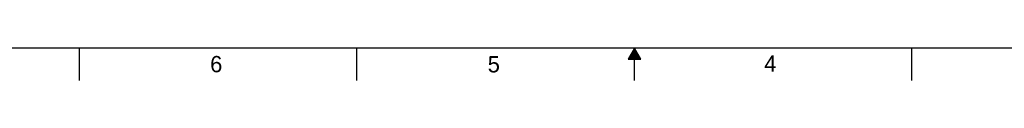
# Model space of a CAD drawing. Header units: inches. Extents: x 0 to 34, y 0 to 22.
# Tile 4 of 176: x 7.6 to 22.7, y 0 to 0.5. Entities that reach past the tile are written whole.
import ezdxf

# ---------------------------------------------------------------- set-up
doc = ezdxf.new("R2010")
doc.units = ezdxf.units.IN
doc.header["$LTSCALE"] = 1.87
doc.header["$MEASUREMENT"] = 0
doc.layers.get('0').update_dxf_attribs({"linetype": 'CONTINUOUS'})
doc.styles.add('TEXTSTYLE_2', font='txt')

msp = doc.modelspace()

# ---------------------------------------------------------------- linework, layer by layer
at = {"color": 2, "linetype": 'CONTINUOUS'}
for p, q in [((8.5, 0), (8.5, 0.5)), ((12.75, 0), (12.75, 0.5)), ((17, 0.5), (16.902, 0.33)), ((16.977, 0.46), (17.023, 0.46)), ((16.983, 0.47), (17.017, 0.47)), ((16.988, 0.48), (17.012, 0.48)), ((16.994, 0.49), (17.006, 0.49)), ((17.098, 0.33), (17, 0.5)), ((17, 0), (17, 0.5)), ((21.25, 0), (21.25, 0.5)), ((16.902, 0.33), (17.098, 0.33)), ((16.908, 0.34), (17.092, 0.34)), ((16.913, 0.35), (17.087, 0.35)), ((16.919, 0.36), (17.081, 0.36)), ((16.925, 0.37), (17.075, 0.37)), ((16.931, 0.38), (17.069, 0.38)), ((16.937, 0.39), (17.064, 0.39)), ((16.942, 0.4), (17.058, 0.4)), ((16.948, 0.41), (17.052, 0.41)), ((16.954, 0.42), (17.046, 0.42)), ((16.96, 0.43), (17.04, 0.43)), ((16.965, 0.44), (17.035, 0.44)), ((16.971, 0.45), (17.029, 0.45))]:
    msp.add_line(p, q, dxfattribs=at)
at = {"color": 7, "linetype": 'CONTINUOUS', "const_width": 0.02}
msp.add_lwpolyline([(0.5, 0.5), (33.5, 0.5)], dxfattribs=at)

# ---------------------------------------------------------------- texts
at = {"color": 2, "linetype": 'CONTINUOUS', "char_height": 0.25, "width": 0.25, "attachment_point": 1, "line_spacing_factor": 0.9, "style": 'TEXTSTYLE_2'}
for s, insert in [('6', (10.503, 0.378)), ('5', (14.754, 0.376)), ('4', (18.988, 0.387))]:
    msp.add_mtext(s, dxfattribs=dict(at, insert=insert))

doc.saveas('drawing.dxf')
